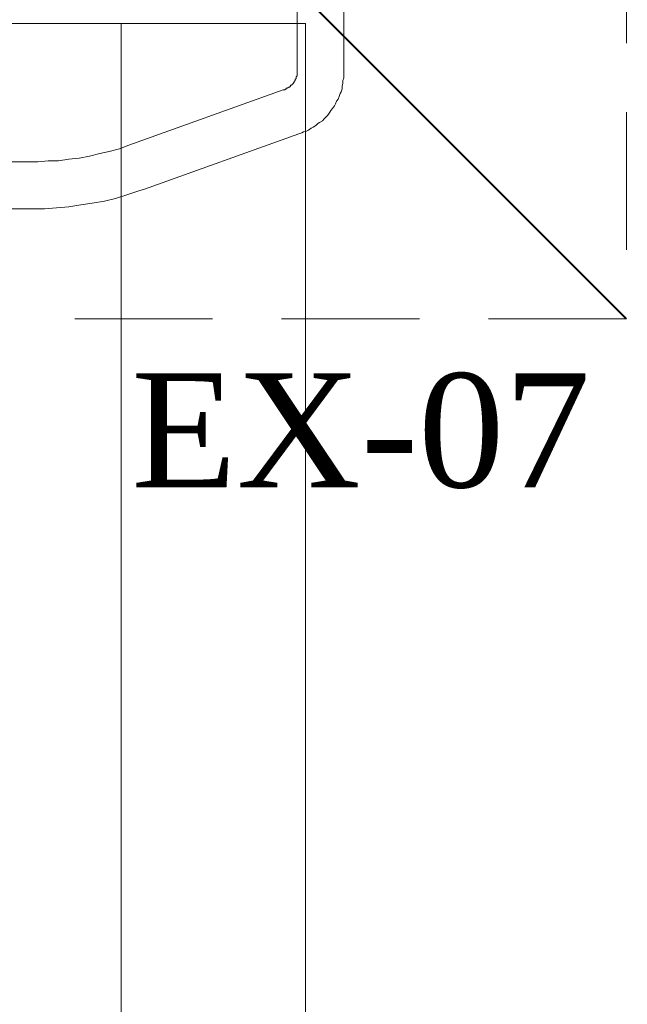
# Model space of a CAD drawing. Extents: x 3940905 to 4145695, y 925352 to 1109797.
# Tile 225 of 256: x 3977788 to 3978119, y 1100782 to 1101317. Entities that reach past the tile are written whole.
import ezdxf

# ---------------------------------------------------------------- set-up
doc = ezdxf.new("R2010")
doc.units = 0
doc.header["$LTSCALE"] = 750
doc.header["$MEASUREMENT"] = 0
doc.linetypes.add('DASHED', pattern=[0.75, 0.5, -0.25])
doc.layers.get('0').update_dxf_attribs({"linetype": 'CONTINUOUS', "lineweight": 0})
doc.layers.add('CKD Equipments', color=252, linetype='CONTINUOUS', lineweight=0)
doc.layers.add('PDF_A - TEXT', color=7, linetype='CONTINUOUS')
doc.styles.add('CKD_Dimension Text', font='BOOKOS.TTF')

# ---------------------------------------------------------------- blocks, each defined once
blk = doc.blocks.new('3')
at = {"color": 1, "linetype": 'DASHED', "ltscale": 0.2, "const_width": 1}
blk.add_lwpolyline([(4045037.1, 1046868.24), (4044137.1, 1047768.24)], dxfattribs=at)
at = {"color": 1, "linetype": 'DASHED', "ltscale": 0.2}
blk.add_lwpolyline([(4044137.1, 1047768.24), (4045037.1, 1047768.24), (4045037.1, 1046868.24), (4044137.1, 1046868.24)], close=True, dxfattribs=at)

msp = doc.modelspace()

# ---------------------------------------------------------------- linework, layer by layer
at = {"layer": 'CKD Equipments', "color": 252}
for p, q in [((3977939.12, 1101970.98), (3977939.12, 1101288.16)), ((3977964.56, 1101288.16), (3977964.56, 1101970.98)), ((3977938.61, 1101285.11), (3977938.1, 1101284.6)), ((3977939.12, 1101286.63), (3977938.61, 1101286.12)), ((3977938.61, 1101286.12), (3977938.61, 1101285.61)), ((3977938.61, 1101285.61), (3977938.61, 1101285.11)), ((3977939.12, 1101288.16), (3977939.12, 1101287.65)), ((3977939.12, 1101287.65), (3977939.12, 1101287.14)), ((3977939.12, 1101287.14), (3977939.12, 1101286.63)), ((3977964.05, 1101284.09), (3977964.56, 1101285.61)), ((3977964.56, 1101287.14), (3977964.56, 1101288.16)), ((3977964.56, 1101285.61), (3977964.56, 1101287.14)), ((3977934.03, 1101280.02), (3977933.53, 1101280.02)), ((3977933.53, 1101280.02), (3977933.53, 1101279.51)), ((3977934.54, 1101280.53), (3977934.03, 1101280.02)), ((3977935.05, 1101280.53), (3977934.54, 1101280.53)), ((3977935.56, 1101281.03), (3977935.05, 1101280.53)), ((3977936.07, 1101281.54), (3977935.56, 1101281.54)), ((3977935.56, 1101281.54), (3977935.56, 1101281.03)), ((3977936.58, 1101282.05), (3977936.07, 1101281.54)), ((3977937.09, 1101282.56), (3977936.58, 1101282.05)), ((3977937.6, 1101283.07), (3977937.09, 1101283.07)), ((3977937.09, 1101283.07), (3977937.09, 1101282.56)), ((3977938.1, 1101284.09), (3977937.6, 1101283.58)), ((3977937.6, 1101283.58), (3977937.6, 1101283.07)), ((3977938.1, 1101284.6), (3977938.1, 1101284.09)), ((3977963.55, 1101281.03), (3977964.05, 1101282.56)), ((3977963.55, 1101279.51), (3977963.55, 1101281.03)), ((3977964.05, 1101282.56), (3977964.05, 1101284.09)), ((3977931.49, 1101279), (3977847.54, 1101248.98)), ((3977932, 1101279), (3977931.49, 1101279)), ((3977932.51, 1101279), (3977932, 1101279)), ((3977933.02, 1101279.51), (3977932.51, 1101279)), ((3977933.53, 1101279.51), (3977933.02, 1101279.51)), ((3977961.51, 1101273.91), (3977962.02, 1101275.44)), ((3977962.02, 1101275.44), (3977962.53, 1101276.96)), ((3977962.53, 1101276.96), (3977963.04, 1101277.98)), ((3977963.04, 1101277.98), (3977963.55, 1101279.51)), ((3977958.46, 1101268.82), (3977959.47, 1101270.35)), ((3977959.47, 1101270.35), (3977959.98, 1101271.37)), ((3977959.98, 1101271.37), (3977960.49, 1101272.89)), ((3977960.49, 1101272.89), (3977961.51, 1101273.91)), ((3977953.88, 1101263.23), (3977954.9, 1101264.24)), ((3977954.9, 1101264.24), (3977955.91, 1101265.26)), ((3977955.91, 1101265.26), (3977956.93, 1101266.79)), ((3977956.93, 1101266.79), (3977957.44, 1101267.81)), ((3977957.44, 1101267.81), (3977958.46, 1101268.82)), ((3977946.75, 1101258.14), (3977947.77, 1101258.65)), ((3977947.77, 1101258.65), (3977949.3, 1101259.66)), ((3977949.3, 1101259.66), (3977950.32, 1101260.68)), ((3977950.32, 1101260.68), (3977951.33, 1101261.19)), ((3977951.33, 1101261.19), (3977952.86, 1101262.21)), ((3977952.86, 1101262.21), (3977953.88, 1101263.23)), ((3977856.19, 1101225.07), (3977940.14, 1101255.09)), ((3977940.14, 1101255.09), (3977941.67, 1101255.59)), ((3977941.67, 1101255.59), (3977942.68, 1101256.1)), ((3977942.68, 1101256.1), (3977944.21, 1101256.61)), ((3977944.21, 1101256.61), (3977945.23, 1101257.12)), ((3977945.23, 1101257.12), (3977946.75, 1101258.14)), ((3977847.54, 1101248.98), (3977842.45, 1101246.94)), ((3977826.17, 1101242.87), (3977820.57, 1101241.86)), ((3977831.76, 1101244.4), (3977826.17, 1101242.87)), ((3977836.85, 1101245.42), (3977831.76, 1101244.4)), ((3977842.45, 1101246.94), (3977836.85, 1101245.42)), ((3977795.13, 1101239.82), (3977371.29, 1101239.82)), ((3977798.18, 1101239.82), (3977795.13, 1101239.82)), ((3977803.78, 1101240.33), (3977798.18, 1101239.82)), ((3977809.38, 1101240.33), (3977803.78, 1101240.33)), ((3977814.97, 1101241.35), (3977809.38, 1101240.33)), ((3977820.57, 1101241.86), (3977814.97, 1101241.35)), ((3977840.41, 1101219.98), (3977847.03, 1101222.01)), ((3977847.03, 1101222.01), (3977853.13, 1101224.05)), ((3977853.13, 1101224.05), (3977856.19, 1101225.07)), ((3977808.36, 1101214.89), (3977814.97, 1101215.4)), ((3977814.97, 1101215.4), (3977821.59, 1101216.42)), ((3977821.59, 1101216.42), (3977827.69, 1101217.43)), ((3977827.69, 1101217.43), (3977834.31, 1101218.45)), ((3977834.31, 1101218.45), (3977840.41, 1101219.98)), ((3977371.29, 1101214.38), (3977795.13, 1101214.38)), ((3977795.13, 1101214.38), (3977801.74, 1101214.38)), ((3977801.74, 1101214.38), (3977808.36, 1101214.89))]:
    msp.add_line(p, q, dxfattribs=at)
at = {"layer": 'CKD Equipments', "color": 252, "true_color": 0x989898}
for p, q in [((3977943.7, 1101315.13), (3977203.38, 1101315.13)), ((3977843.47, 1100108.73), (3977843.47, 1101315.13)), ((3977943.7, 1100108.73), (3977943.7, 1101315.13))]:
    msp.add_line(p, q, dxfattribs=at)

# ---------------------------------------------------------------- block references
msp.add_blockref('3', (-66918.91, 54286.19))

# ---------------------------------------------------------------- texts
at = {"layer": 'PDF_A - TEXT', "insert": (3977849.08, 1101124.78, 7.61), "char_height": 61.963, "width": 784.9726, "attachment_point": 1, "style": 'CKD_Dimension Text'}
msp.add_mtext('EX-07', dxfattribs=at)

doc.saveas('drawing.dxf')
